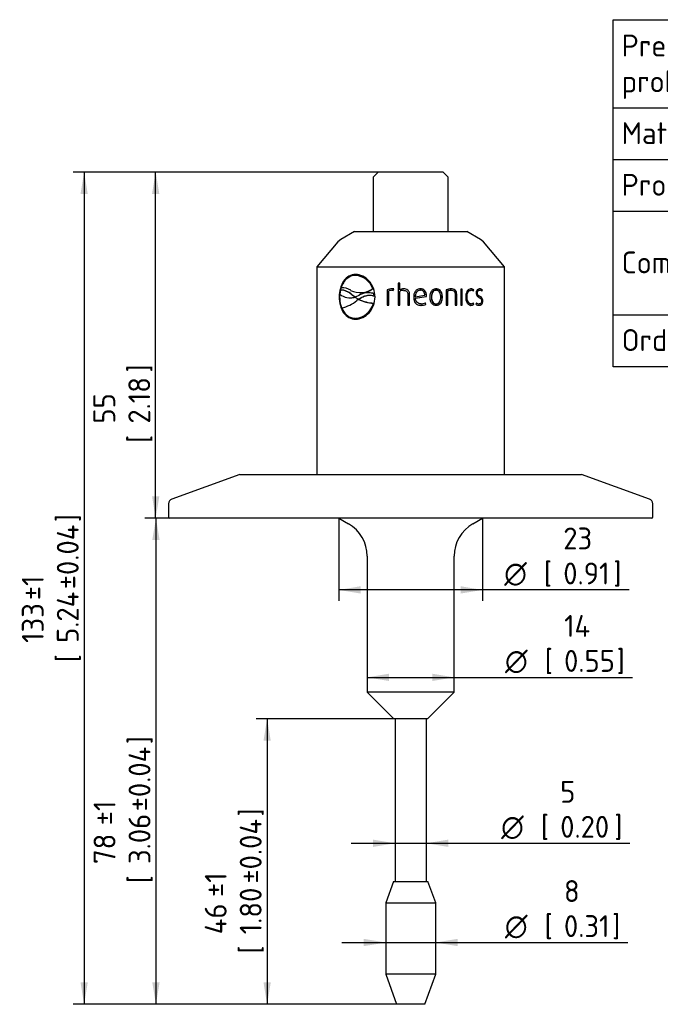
# Model space of a CAD drawing. Header units: millimetres. Extents: x 0 to 296, y -88 to 206.
# Tile 3 of 4: x 91 to 194, y 48 to 206. Entities that reach past the tile are written whole.
import ezdxf
from ezdxf.enums import TextEntityAlignment as Align

# ---------------------------------------------------------------- set-up
doc = ezdxf.new("R2010")
doc.units = ezdxf.units.MM
doc.layers.add('Default', color=7, linetype='Continuous')
doc.layers.add('SRV-HS-X3-25T', color=7, linetype='Continuous')
doc.styles.add('SEACAD_Solid_Edge_ISO', font='seiso.ttf')
doc.styles.add('SEACAD_Solid_Edge_ISO1_Symbols', font='semeci1.ttf')
doc.dimstyles.new('Rheonics_Publish', dxfattribs={"dimtxt": 3.5, "dimasz": 3.5, "dimexe": 1.75, "dimexo": 0, "dimgap": 0.875, "dimtad": 1, "dimdec": 0, "dimdsep": 46, "dimtxsty": 'SEACAD_Solid_Edge_ISO', "dimblk1": '_SE_FILLED', "dimblk2": '_SE_FILLED', "dimsah": 1, "dimcen": 1.75, "dimazin": 0, "dimtfac": 0.5, "dimtdec": 3, "dimtmove": 0, "dimatfit": 3, "dimfxl": 1, "dimarcsym": 0})

# ---------------------------------------------------------------- blocks, each defined once
blk = doc.blocks.new('SE')
at = {"layer": 'Default', "color": 7, "linetype": 'Continuous'}
for p, q in [((241.54, 205.6), (241.54, 191.52)), ((186.22, 191.52), (293.6, 191.52)), ((241.54, 191.52), (241.54, 183.25)), ((186.22, 183.25), (293.6, 183.25)), ((241.54, 183.25), (241.54, 174.97)), ((186.22, 174.97), (293.6, 174.97)), ((241.54, 174.97), (241.54, 166.69)), ((241.54, 166.69), (293.6, 166.69)), ((241.54, 166.69), (241.54, 158.41)), ((186.22, 158.41), (293.6, 158.41)), ((241.54, 158.41), (241.54, 150.06))]:
    blk.add_line(p, q, dxfattribs=at)
blk.add_lwpolyline([(186.22, 150.06), (186.22, 205.6), (293.6, 205.6), (293.6, 150.06), (186.22, 150.06)], dxfattribs=at)
at = {"layer": 'Default', "color": 7, "linetype": 'Continuous', "style": 'SEACAD_Solid_Edge_ISO'}
for s, p in [('Pressure-Rating of the sensor', (187.57, 203.22)), ('As specified in order', (242.81, 203.22)), ('probe', (187.57, 197.49)), ('confirmation', (242.81, 197.49)), ('Material', (187.57, 189.21)), ('316L', (242.81, 189.21)), ('Tri-Clamp 2.5"', (242.81, 180.94)), ('Process connection', (187.57, 180.94)), ('ISO1127 DN50', (242.81, 172.66)), ('Compatible with', (187.57, 168.52)), ('ASME-BPE 2 1/2"', (242.81, 164.38)), ('Order Code', (187.57, 156.1)), ('SRV-HS-X3-25T', (242.81, 156.1))]:
    blk.add_text(s, height=3.5, dxfattribs=at).set_placement(p, align=Align.TOP_LEFT)
blk = doc.blocks.new('SE1')
at = {"layer": 'SRV-HS-X3-25T', "color": 7, "linetype": 'Continuous'}
for p, q in [((148.61, 181.22), (147.81, 180.42)), ((159.01, 181.22), (148.61, 181.22)), ((159.81, 180.42), (159.01, 181.22)), ((147.81, 180.42), (147.81, 171.72)), ((159.81, 171.72), (159.81, 180.42)), ((144.81, 171.72), (142.63, 170.46)), ((144.81, 171.72), (162.81, 171.72)), ((164.99, 170.46), (162.81, 171.72)), ((142.63, 170.46), (142.16, 170.07)), ((165.45, 170.07), (164.99, 170.46)), ((142.16, 170.07), (138.81, 166.07)), ((168.81, 166.07), (165.45, 170.07)), ((138.81, 166.07), (168.81, 166.07)), ((138.81, 166.07), (138.81, 132.86)), ((168.81, 132.86), (168.81, 166.07)), ((144.93, 164.69), (144.88, 164.69)), ((145.04, 164.69), (144.99, 164.69)), ((142.58, 162.32), (142.48, 161.69)), ((142.8, 162.34), (142.74, 162.34)), ((147.78, 162.57), (147.73, 162.57)), ((150.05, 162.37), (150.03, 162.37)), ((150.03, 162.37), (150.03, 159.95)), ((150.05, 162.37), (150.05, 159.95)), ((150.87, 162.31), (150.85, 162.31)), ((150.85, 162.31), (151.03, 162.3)), ((150.9, 162.55), (150.88, 162.55)), ((150.92, 162.31), (150.9, 162.31)), ((150.92, 162.31), (151.03, 162.3)), ((151.03, 162.3), (151.09, 162.53)), ((152.05, 163.45), (151.78, 163.45)), ((151.78, 163.45), (151.78, 159.95)), ((151.79, 163.45), (151.79, 159.95)), ((152.05, 162.38), (152.05, 163.45)), ((152.06, 162.38), (152.05, 162.38)), ((152.66, 162.3), (152.65, 162.3)), ((152.7, 162.54), (152.69, 162.54)), ((155.35, 162.32), (155.36, 162.32)), ((157.86, 162.31), (157.89, 162.31)), ((159.49, 162.37), (159.49, 159.95)), ((160.27, 162.31), (160.31, 162.31)), ((162.07, 162.5), (161.83, 162.5)), ((161.83, 162.5), (161.83, 159.95)), ((162.01, 159.95), (162.01, 162.5)), ((162.07, 159.95), (162.07, 162.5)), ((163.41, 162.31), (163.48, 162.31)), ((163.79, 162.2), (163.85, 162.37)), ((163.84, 162.16), (163.92, 162.37)), ((163.85, 162.37), (163.92, 162.37)), ((164.79, 162.32), (164.87, 162.32)), ((165.16, 162.21), (165.22, 162.37)), ((165.22, 162.37), (165.29, 162.37)), ((165.22, 162.16), (165.29, 162.37)), ((142.44, 161.26), (142.37, 161.26)), ((144.19, 161.11), (144.24, 161.11)), ((144.57, 161.49), (144.52, 161.49)), ((144.84, 161.25), (144.52, 161.49)), ((144.89, 161.25), (144.57, 161.49)), ((144.89, 161.25), (144.84, 161.25)), ((144.92, 161.24), (144.84, 161.25)), ((144.85, 161.22), (144.88, 161.22)), ((144.88, 161.22), (145.45, 160.88)), ((144.93, 161.25), (144.89, 161.25)), ((145.52, 161.49), (144.92, 161.24)), ((145.43, 160.86), (145.18, 160.67)), ((145.48, 160.87), (145.43, 160.86)), ((145.47, 160.86), (145.43, 160.86)), ((145.49, 160.88), (145.45, 160.88)), ((145.52, 160.87), (145.47, 160.86)), ((145.52, 160.87), (145.48, 160.87)), ((145.79, 161.93), (145.84, 161.93)), ((147.01, 161.91), (146.96, 161.91)), ((147.98, 161.76), (147.93, 161.76)), ((147.97, 161.37), (147.93, 161.76)), ((148.01, 161.37), (147.97, 161.37)), ((148.01, 161.37), (147.98, 161.76)), ((150.3, 159.95), (150.3, 162.21)), ((152.05, 159.95), (152.05, 162.14)), ((153.36, 161.69), (153.36, 161.69)), ((153.36, 161.69), (153.36, 159.95)), ((153.36, 161.69), (153.36, 159.95)), ((153.64, 159.95), (153.64, 161.71)), ((154.54, 161.29), (156.07, 161.51)), ((154.54, 161.29), (154.54, 161.29)), ((154.55, 161.08), (156.31, 161.34)), ((154.55, 161.08), (156.33, 161.34)), ((154.55, 161.08), (154.55, 161.08)), ((156.31, 161.34), (156.32, 161.49)), ((156.31, 161.34), (156.33, 161.34)), ((156.32, 161.49), (156.33, 161.49)), ((156.33, 161.34), (156.33, 161.49)), ((157.12, 161.23), (157.14, 161.23)), ((158.85, 161.23), (158.89, 161.23)), ((159.71, 159.95), (159.71, 162.21)), ((159.71, 162.21), (159.75, 162.21)), ((159.75, 159.95), (159.75, 162.21)), ((160.93, 161.69), (160.93, 159.95)), ((161.12, 159.95), (161.12, 161.71)), ((161.12, 161.71), (161.17, 161.71)), ((161.17, 159.95), (161.17, 161.71)), ((162.78, 161.23), (162.84, 161.23)), ((164.42, 161.89), (164.49, 161.89)), ((147.88, 160.26), (147.84, 160.26)), ((150.03, 159.95), (150.3, 159.95)), ((151.78, 159.95), (152.05, 159.95)), ((153.36, 159.95), (153.64, 159.95)), ((155.46, 159.91), (155.47, 159.91)), ((155.47, 160.14), (155.48, 160.14)), ((156.24, 160.08), (156.14, 160.3)), ((156.25, 160.08), (156.16, 160.3)), ((156.24, 160.08), (156.25, 160.08)), ((157.86, 160.14), (157.89, 160.14)), ((159.49, 159.95), (159.75, 159.95)), ((160.93, 159.95), (161.17, 159.95)), ((161.83, 159.95), (162.07, 159.95)), ((163.41, 160.15), (163.48, 160.15)), ((163.85, 160.08), (163.79, 160.26)), ((163.92, 160.08), (163.84, 160.29)), ((163.85, 160.08), (163.92, 160.08)), ((164.32, 160.3), (164.24, 160.08)), ((164.68, 160.14), (164.75, 160.14)), ((165.28, 160.6), (165.35, 160.6)), ((145.08, 157.83), (145.13, 157.83)), ((126.46, 132.86), (115.58, 128.9)), ((126.46, 132.86), (181.15, 132.86)), ((192.03, 128.9), (181.15, 132.86)), ((115.06, 128.15), (115.06, 126.06)), ((192.56, 126.06), (192.56, 128.15)), ((192.36, 125.86), (115.26, 125.86)), ((142.31, 125.86), (143.86, 124.97)), ((163.76, 124.97), (165.3, 125.86)), ((146.86, 119.77), (146.86, 98.02)), ((160.76, 98.02), (160.76, 119.77)), ((160.76, 98.02), (146.86, 98.02)), ((146.86, 98.02), (151.11, 93.77)), ((156.51, 93.77), (160.76, 98.02)), ((156.51, 93.77), (151.11, 93.77)), ((151.3, 93.77), (151.3, 67.76)), ((156.32, 67.76), (156.32, 93.77)), ((151.06, 67.76), (149.81, 64.33)), ((151.06, 67.76), (156.56, 67.76)), ((157.81, 64.33), (156.56, 67.76)), ((149.81, 64.33), (157.81, 64.33)), ((149.81, 64.33), (149.81, 52.9)), ((157.81, 52.9), (157.81, 64.33)), ((157.81, 52.9), (149.81, 52.9)), ((149.81, 52.9), (151.56, 48.09)), ((156.06, 48.09), (157.81, 52.9)), ((156.06, 48.09), (151.56, 48.09))]:
    blk.add_line(p, q, dxfattribs=at)
for centre, radius, start, end in [((144.78, 161.58), 3.11, 18.4999, 86.1176), ((144.83, 161.58), 3.11, 18.5075, 86.1059), ((142.85, 160.28), 2.44, 56.2991, 93.9325), ((145.75, 165.32), 3.39, 242.8184, 305.6787), ((145.8, 165.33), 3.39, 270.5575, 305.6844), ((150.86, 160.45), 2.1, 89.5326, 113.5431), ((150.88, 160.47), 2.07, 89.5341, 113.6923), ((150.83, 160.83), 1.48, 89.2309, 111.0846), ((150.96, 161.93), 0.619, 76.7264, 96.9955), ((152.72, 161.11), 1.43, 91.1175, 117.8808), ((152.67, 161.08), 1.23, 90.6654, 120.0613), ((152.73, 161.13), 1.41, 91.1347, 118.0499), ((160.31, 160.52), 2.02, 90.0786, 113.9903), ((160.25, 160.84), 1.48, 89.4045, 111.6178), ((160.29, 160.82), 1.49, 89.4049, 111.4803), ((163.39, 161.86), 0.684, 48.1182, 89.5731), ((163.46, 161.85), 0.691, 48.3393, 89.6093), ((163.47, 161.75), 0.558, 47.5106, 88.9653), ((164.78, 161.9), 0.642, 46.6903, 89.936), ((164.85, 161.9), 0.648, 46.9151, 89.9737), ((164.85, 161.79), 0.534, 45.0444, 88.0475), ((144.1, 163.64), 2.53, 230.4463, 287.3081), ((141.62, 164.94), 5.56, 282.1927, 309.8702), ((144.15, 163.63), 2.53, 272.0178, 287.3294), ((148.08, 166.17), 5.92, 243.7976, 267.6141), ((147.02, 158.98), 2.93, 71.8329, 120.8843), ((148.13, 166.17), 5.91, 243.7927, 267.6195), ((147.07, 158.98), 2.93, 71.8329, 91.1602), ((144.76, 160.98), 3.16, 274.2135, 346.9345), ((144.8, 160.99), 3.17, 275.9833, 346.8342), ((155.49, 161.58), 1.68, 268.8191, 296.4176), ((155.5, 161.6), 1.7, 268.8208, 296.253), ((155.49, 161.61), 1.47, 269.4308, 297.0026), ((163.4, 160.58), 0.673, 270.0679, 312.2409), ((163.45, 160.6), 0.697, 270.3792, 311.4693), ((163.47, 160.7), 0.557, 270.9876, 312.5425), ((164.77, 160.8), 0.889, 233.4447, 268.7134), ((164.72, 160.91), 0.773, 237.3661, 266.4954), ((164.8, 160.92), 0.782, 232.4563, 266.5347), ((115.86, 128.15), 0.8, 110, 180), ((191.76, 128.15), 0.8, 0, 70), ((115.26, 126.06), 0.2, 180, 270), ((192.36, 126.06), 0.2, 270, 0), ((140.86, 119.77), 6, 0, 60), ((166.76, 119.77), 6, 120, 180)]:
    blk.add_arc(centre, radius, start, end, dxfattribs=at)
for points, knots in [([(144.99, 164.84), (144.61, 164.83), (144.24, 164.75), (143.59, 164.39), (143.31, 164.12), (142.85, 163.46), (142.67, 163.06), (142.43, 162.19), (142.38, 161.73), (142.37, 161.26)], [0, 0, 0, 0, 0.25, 0.25, 0.5, 0.5, 0.75, 0.75, 1, 1, 1, 1]), ([(145.05, 164.84), (144.67, 164.83), (144.3, 164.74), (143.65, 164.38), (143.37, 164.11), (142.91, 163.45), (142.74, 163.06), (142.5, 162.19), (142.45, 161.73), (142.44, 161.26)], [0, 0, 0, 0, 0.25, 0.25, 0.5, 0.5, 0.75, 0.75, 1, 1, 1, 1]), ([(144.99, 164.69), (144.92, 164.69), (144.86, 164.69), (144.73, 164.68), (144.66, 164.67), (144.48, 164.63), (144.35, 164.6), (144.11, 164.51), (144, 164.45), (143.78, 164.32), (143.67, 164.24), (143.37, 163.98), (143.2, 163.77), (142.97, 163.4), (142.91, 163.28), (142.81, 163.07), (142.79, 163), (142.73, 162.86), (142.71, 162.79), (142.68, 162.71)], [0, 0, 0, 0, 0.0625, 0.0625, 0.125, 0.125, 0.25, 0.25, 0.375, 0.375, 0.5, 0.5, 0.75, 0.75, 0.875, 0.875, 0.9375, 0.9375, 1, 1, 1, 1]), ([(148.11, 161.26), (148.1, 161.73), (148.02, 162.2), (147.69, 163.07), (147.45, 163.46), (146.85, 164.13), (146.5, 164.39), (145.76, 164.75), (145.37, 164.83), (144.99, 164.84)], [0, 0, 0, 0, 0.25, 0.25, 0.5, 0.5, 0.75, 0.75, 1, 1, 1, 1]), ([(144.52, 161.49), (144.44, 161.56), (144.37, 161.62), (144.21, 161.74), (144.13, 161.8), (143.89, 161.97), (143.72, 162.07), (143.4, 162.22), (143.23, 162.28), (142.98, 162.33), (142.9, 162.34), (142.74, 162.34), (142.66, 162.33), (142.58, 162.32)], [0, 0, 0, 0, 0.125, 0.125, 0.25, 0.25, 0.5, 0.5, 0.75, 0.75, 0.875, 0.875, 1, 1, 1, 1]), ([(144.57, 161.49), (144.49, 161.56), (144.41, 161.62), (144.26, 161.75), (144.18, 161.8), (143.94, 161.97), (143.77, 162.07), (143.45, 162.22), (143.28, 162.28), (143.04, 162.33), (142.95, 162.34), (142.84, 162.34), (142.82, 162.34), (142.79, 162.34)], [0, 0, 0, 0, 0.125, 0.125, 0.25, 0.25, 0.5, 0.5, 0.75, 0.75, 0.875, 0.875, 0.914406, 0.914406, 0.914406, 0.914406]), ([(152.65, 162.3), (152.74, 162.3), (152.83, 162.3), (153, 162.25), (153.09, 162.22), (153.23, 162.11), (153.28, 162.04), (153.35, 161.87), (153.36, 161.78), (153.36, 161.69)], [0, 0, 0, 0, 0.25, 0.25, 0.5, 0.5, 0.75, 0.75, 1, 1, 1, 1]), ([(152.66, 162.3), (152.75, 162.3), (152.84, 162.3), (153.01, 162.25), (153.09, 162.22), (153.23, 162.11), (153.29, 162.03), (153.35, 161.87), (153.36, 161.78), (153.36, 161.69)], [0, 0, 0, 0, 0.25, 0.25, 0.5, 0.5, 0.75, 0.75, 1, 1, 1, 1]), ([(153.64, 161.71), (153.64, 161.77), (153.64, 161.83), (153.61, 161.94), (153.6, 162), (153.55, 162.11), (153.52, 162.16), (153.45, 162.26), (153.41, 162.3), (153.27, 162.42), (153.16, 162.47), (152.93, 162.53), (152.81, 162.54), (152.69, 162.54)], [0, 0, 0, 0, 0.125, 0.125, 0.25, 0.25, 0.375, 0.375, 0.5, 0.5, 0.75, 0.75, 1, 1, 1, 1]), ([(155.36, 162.55), (155.28, 162.54), (155.2, 162.54), (155.04, 162.5), (154.97, 162.48), (154.76, 162.37), (154.63, 162.26), (154.45, 162), (154.38, 161.85), (154.32, 161.63), (154.31, 161.55), (154.29, 161.39), (154.29, 161.31), (154.29, 161.23)], [0, 0, 0, 0, 0.125, 0.125, 0.25, 0.25, 0.5, 0.5, 0.75, 0.75, 0.875, 0.875, 1, 1, 1, 1]), ([(155.36, 162.32), (155.24, 162.32), (155.11, 162.29), (154.9, 162.18), (154.8, 162.09), (154.66, 161.89), (154.62, 161.77), (154.56, 161.53), (154.55, 161.41), (154.54, 161.29)], [0, 0, 0, 0, 0.25, 0.25, 0.5, 0.5, 0.75, 0.75, 1, 1, 1, 1]), ([(155.35, 162.32), (155.23, 162.32), (155.1, 162.29), (154.89, 162.18), (154.79, 162.09), (154.66, 161.89), (154.61, 161.77), (154.55, 161.53), (154.54, 161.41), (154.54, 161.29)], [0, 0, 0, 0, 0.25, 0.25, 0.5, 0.5, 0.75, 0.75, 1, 1, 1, 1]), ([(156.32, 161.49), (156.31, 161.56), (156.31, 161.63), (156.29, 161.76), (156.28, 161.83), (156.22, 162.02), (156.16, 162.15), (155.99, 162.35), (155.87, 162.43), (155.68, 162.5), (155.62, 162.52), (155.49, 162.54), (155.42, 162.54), (155.35, 162.55)], [0, 0, 0, 0, 0.125, 0.125, 0.25, 0.25, 0.5, 0.5, 0.75, 0.75, 0.875, 0.875, 1, 1, 1, 1]), ([(156.33, 161.49), (156.33, 161.56), (156.33, 161.63), (156.31, 161.76), (156.3, 161.83), (156.24, 162.02), (156.18, 162.15), (156, 162.35), (155.88, 162.43), (155.69, 162.5), (155.63, 162.52), (155.5, 162.54), (155.43, 162.54), (155.36, 162.55)], [0, 0, 0, 0, 0.125, 0.125, 0.25, 0.25, 0.5, 0.5, 0.75, 0.75, 0.875, 0.875, 1, 1, 1, 1]), ([(156.07, 161.51), (156.06, 161.61), (156.05, 161.72), (156, 161.91), (155.96, 162.01), (155.84, 162.17), (155.75, 162.23), (155.56, 162.31), (155.46, 162.32), (155.36, 162.32)], [0, 0, 0, 0, 0.25, 0.25, 0.5, 0.5, 0.75, 0.75, 1, 1, 1, 1]), ([(157.89, 162.55), (157.81, 162.54), (157.74, 162.54), (157.59, 162.5), (157.51, 162.48), (157.31, 162.37), (157.19, 162.26), (157.02, 162), (156.96, 161.85), (156.9, 161.62), (156.89, 161.54), (156.87, 161.39), (156.87, 161.31), (156.87, 161.23)], [0, 0, 0, 0, 0.125, 0.125, 0.25, 0.25, 0.5, 0.5, 0.75, 0.75, 0.875, 0.875, 1, 1, 1, 1]), ([(157.86, 162.31), (157.8, 162.31), (157.74, 162.31), (157.62, 162.28), (157.57, 162.25), (157.41, 162.16), (157.33, 162.06), (157.21, 161.84), (157.18, 161.72), (157.13, 161.48), (157.12, 161.35), (157.12, 161.23)], [0, 0, 0, 0, 0.125, 0.125, 0.25, 0.25, 0.5, 0.5, 0.75, 0.75, 1, 1, 1, 1]), ([(157.89, 162.31), (157.83, 162.31), (157.77, 162.31), (157.65, 162.28), (157.59, 162.25), (157.44, 162.16), (157.35, 162.06), (157.24, 161.84), (157.2, 161.72), (157.15, 161.48), (157.14, 161.35), (157.14, 161.23)], [0, 0, 0, 0, 0.125, 0.125, 0.25, 0.25, 0.5, 0.5, 0.75, 0.75, 1, 1, 1, 1]), ([(158.85, 161.23), (158.85, 161.31), (158.85, 161.39), (158.83, 161.54), (158.82, 161.62), (158.79, 161.77), (158.76, 161.85), (158.71, 161.99), (158.67, 162.06), (158.59, 162.19), (158.54, 162.25), (158.43, 162.36), (158.37, 162.41), (158.23, 162.48), (158.16, 162.5), (158.01, 162.54), (157.94, 162.54), (157.86, 162.55)], [0, 0, 0, 0, 0.125, 0.125, 0.25, 0.25, 0.375, 0.375, 0.5, 0.5, 0.625, 0.625, 0.75, 0.75, 0.875, 0.875, 1, 1, 1, 1]), ([(158.89, 161.23), (158.89, 161.31), (158.88, 161.39), (158.87, 161.54), (158.85, 161.62), (158.82, 161.77), (158.8, 161.85), (158.74, 161.99), (158.7, 162.06), (158.62, 162.2), (158.57, 162.26), (158.46, 162.36), (158.4, 162.41), (158.26, 162.48), (158.19, 162.5), (158.04, 162.54), (157.97, 162.54), (157.89, 162.55)], [0, 0, 0, 0, 0.125, 0.125, 0.25, 0.25, 0.375, 0.375, 0.5, 0.5, 0.625, 0.625, 0.75, 0.75, 0.875, 0.875, 1, 1, 1, 1]), ([(158.62, 161.23), (158.62, 161.35), (158.61, 161.48), (158.57, 161.72), (158.53, 161.84), (158.42, 162.06), (158.34, 162.16), (158.18, 162.25), (158.13, 162.28), (158.01, 162.31), (157.95, 162.31), (157.89, 162.31)], [0, 0, 0, 0, 0.25, 0.25, 0.5, 0.5, 0.75, 0.75, 0.875, 0.875, 1, 1, 1, 1]), ([(161.12, 161.71), (161.12, 161.77), (161.12, 161.83), (161.1, 161.95), (161.09, 162.01), (161.05, 162.12), (161.02, 162.17), (160.96, 162.27), (160.92, 162.31), (160.79, 162.42), (160.69, 162.47), (160.49, 162.53), (160.38, 162.54), (160.27, 162.55)], [0, 0, 0, 0, 0.125, 0.125, 0.25, 0.25, 0.375, 0.375, 0.5, 0.5, 0.75, 0.75, 1, 1, 1, 1]), ([(161.17, 161.71), (161.17, 161.77), (161.17, 161.83), (161.15, 161.95), (161.14, 162.01), (161.1, 162.12), (161.07, 162.17), (161, 162.27), (160.97, 162.31), (160.84, 162.43), (160.74, 162.47), (160.53, 162.53), (160.42, 162.54), (160.31, 162.55)], [0, 0, 0, 0, 0.125, 0.125, 0.25, 0.25, 0.375, 0.375, 0.5, 0.5, 0.75, 0.75, 1, 1, 1, 1]), ([(160.31, 162.31), (160.39, 162.31), (160.47, 162.31), (160.62, 162.26), (160.69, 162.22), (160.81, 162.11), (160.86, 162.03), (160.92, 161.87), (160.93, 161.78), (160.93, 161.69)], [0, 0, 0, 0, 0.25, 0.25, 0.5, 0.5, 0.75, 0.75, 1, 1, 1, 1]), ([(163.46, 162.55), (163.34, 162.54), (163.22, 162.51), (162.99, 162.37), (162.89, 162.26), (162.74, 162), (162.69, 161.85), (162.65, 161.62), (162.63, 161.55), (162.62, 161.39), (162.62, 161.31), (162.62, 161.23)], [0, 0, 0, 0, 0.25, 0.25, 0.5, 0.5, 0.75, 0.75, 0.875, 0.875, 1, 1, 1, 1]), ([(162.78, 161.23), (162.79, 161.35), (162.79, 161.48), (162.83, 161.73), (162.87, 161.85), (162.97, 162.06), (163.05, 162.15), (163.17, 162.25), (163.22, 162.27), (163.31, 162.3), (163.36, 162.31), (163.41, 162.31)], [0, 0, 0, 0, 0.25, 0.25, 0.5, 0.5, 0.75, 0.75, 0.875, 0.875, 1, 1, 1, 1]), ([(162.84, 161.23), (162.85, 161.35), (162.85, 161.48), (162.9, 161.73), (162.93, 161.85), (163.01, 162.01), (163.04, 162.06), (163.11, 162.15), (163.15, 162.19), (163.24, 162.25), (163.28, 162.27), (163.38, 162.3), (163.43, 162.31), (163.48, 162.31)], [0, 0, 0, 0, 0.25, 0.25, 0.5, 0.5, 0.625, 0.625, 0.75, 0.75, 0.875, 0.875, 1, 1, 1, 1]), ([(164.85, 162.55), (164.79, 162.54), (164.72, 162.54), (164.59, 162.49), (164.53, 162.45), (164.42, 162.33), (164.37, 162.26), (164.32, 162.13), (164.31, 162.08), (164.29, 161.99), (164.29, 161.94), (164.29, 161.89)], [0, 0, 0, 0, 0.25, 0.25, 0.5, 0.5, 0.75, 0.75, 0.875, 0.875, 1, 1, 1, 1]), ([(164.42, 161.89), (164.42, 161.95), (164.43, 162.02), (164.47, 162.13), (164.5, 162.18), (164.58, 162.25), (164.62, 162.28), (164.7, 162.31), (164.75, 162.32), (164.79, 162.32)], [0, 0, 0, 0, 0.25, 0.25, 0.5, 0.5, 0.75, 0.75, 1, 1, 1, 1]), ([(164.49, 161.89), (164.49, 161.95), (164.5, 162.02), (164.55, 162.13), (164.58, 162.18), (164.65, 162.25), (164.69, 162.28), (164.78, 162.31), (164.82, 162.32), (164.87, 162.32)], [0, 0, 0, 0, 0.25, 0.25, 0.5, 0.5, 0.75, 0.75, 1, 1, 1, 1]), ([(142.37, 161.26), (142.38, 160.78), (142.43, 160.31), (142.67, 159.45), (142.84, 159.05), (143.31, 158.39), (143.59, 158.13), (144.24, 157.77), (144.61, 157.69), (144.99, 157.67)], [0, 0, 0, 0, 0.25, 0.25, 0.5, 0.5, 0.75, 0.75, 1, 1, 1, 1]), ([(142.44, 161.26), (142.45, 160.79), (142.5, 160.31), (142.74, 159.45), (142.92, 159.06), (143.37, 158.4), (143.66, 158.13), (144.3, 157.77), (144.67, 157.69), (145.05, 157.67)], [0, 0, 0, 0, 0.25, 0.25, 0.5, 0.5, 0.75, 0.75, 1, 1, 1, 1]), ([(144.99, 157.67), (145.37, 157.69), (145.77, 157.77), (146.5, 158.13), (146.86, 158.39), (147.45, 159.05), (147.69, 159.45), (148.02, 160.32), (148.1, 160.79), (148.11, 161.26)], [0, 0, 0, 0, 0.25, 0.25, 0.5, 0.5, 0.75, 0.75, 1, 1, 1, 1]), ([(145.45, 160.88), (145.54, 160.94), (145.63, 161), (145.82, 161.12), (145.91, 161.17), (146.21, 161.32), (146.42, 161.4), (146.74, 161.48), (146.85, 161.5), (147.07, 161.52), (147.18, 161.53), (147.41, 161.52), (147.52, 161.5), (147.69, 161.47), (147.75, 161.45), (147.86, 161.42), (147.91, 161.39), (147.97, 161.37)], [0, 0, 0, 0, 0.125, 0.125, 0.25, 0.25, 0.5, 0.5, 0.625, 0.625, 0.75, 0.75, 0.875, 0.875, 0.9375, 0.9375, 1, 1, 1, 1]), ([(145.49, 160.88), (145.59, 160.94), (145.68, 161), (145.87, 161.12), (145.96, 161.17), (146.26, 161.32), (146.47, 161.4), (146.79, 161.48), (146.89, 161.5), (147.06, 161.52), (147.11, 161.52), (147.16, 161.52)], [0, 0, 0, 0, 0.125, 0.125, 0.25, 0.25, 0.5, 0.5, 0.625, 0.625, 0.6840634, 0.6840634, 0.6840634, 0.6840634]), ([(154.29, 161.23), (154.29, 161.14), (154.29, 161.06), (154.31, 160.89), (154.33, 160.81), (154.39, 160.57), (154.46, 160.41), (154.68, 160.15), (154.82, 160.05), (155.05, 159.96), (155.13, 159.94), (155.3, 159.91), (155.38, 159.91), (155.47, 159.91)], [0, 0, 0, 0, 0.125, 0.125, 0.25, 0.25, 0.5, 0.5, 0.75, 0.75, 0.875, 0.875, 1, 1, 1, 1]), ([(155.47, 160.14), (155.34, 160.14), (155.22, 160.16), (154.99, 160.24), (154.88, 160.31), (154.72, 160.49), (154.66, 160.6), (154.6, 160.77), (154.58, 160.83), (154.56, 160.95), (154.55, 161.02), (154.55, 161.08)], [0, 0, 0, 0, 0.25, 0.25, 0.5, 0.5, 0.75, 0.75, 0.875, 0.875, 1, 1, 1, 1]), ([(155.48, 160.14), (155.35, 160.14), (155.23, 160.16), (155, 160.24), (154.89, 160.31), (154.72, 160.49), (154.66, 160.6), (154.6, 160.77), (154.59, 160.83), (154.57, 160.95), (154.56, 161.02), (154.55, 161.08)], [0, 0, 0, 0, 0.25, 0.25, 0.5, 0.5, 0.75, 0.75, 0.875, 0.875, 1, 1, 1, 1]), ([(156.87, 161.23), (156.87, 161.15), (156.87, 161.07), (156.89, 160.91), (156.9, 160.83), (156.94, 160.68), (156.96, 160.61), (157.02, 160.46), (157.06, 160.39), (157.15, 160.26), (157.2, 160.2), (157.31, 160.09), (157.37, 160.05), (157.51, 159.97), (157.59, 159.95), (157.73, 159.91), (157.81, 159.91), (157.89, 159.91)], [0, 0, 0, 0, 0.125, 0.125, 0.25, 0.25, 0.375, 0.375, 0.5, 0.5, 0.625, 0.625, 0.75, 0.75, 0.875, 0.875, 1, 1, 1, 1]), ([(157.12, 161.23), (157.12, 161.1), (157.13, 160.98), (157.18, 160.74), (157.21, 160.62), (157.33, 160.4), (157.41, 160.3), (157.57, 160.2), (157.62, 160.18), (157.74, 160.15), (157.8, 160.14), (157.86, 160.14)], [0, 0, 0, 0, 0.25, 0.25, 0.5, 0.5, 0.75, 0.75, 0.875, 0.875, 1, 1, 1, 1]), ([(157.14, 161.23), (157.14, 161.1), (157.15, 160.98), (157.2, 160.74), (157.24, 160.62), (157.35, 160.4), (157.44, 160.3), (157.59, 160.2), (157.65, 160.18), (157.77, 160.15), (157.83, 160.14), (157.89, 160.14)], [0, 0, 0, 0, 0.25, 0.25, 0.5, 0.5, 0.75, 0.75, 0.875, 0.875, 1, 1, 1, 1]), ([(157.86, 159.91), (157.94, 159.91), (158.01, 159.91), (158.16, 159.95), (158.23, 159.97), (158.43, 160.08), (158.55, 160.2), (158.71, 160.46), (158.77, 160.61), (158.82, 160.84), (158.83, 160.91), (158.85, 161.07), (158.85, 161.15), (158.85, 161.23)], [0, 0, 0, 0, 0.125, 0.125, 0.25, 0.25, 0.5, 0.5, 0.75, 0.75, 0.875, 0.875, 1, 1, 1, 1]), ([(157.89, 160.14), (157.95, 160.14), (158.01, 160.15), (158.13, 160.18), (158.18, 160.2), (158.34, 160.3), (158.42, 160.4), (158.53, 160.61), (158.57, 160.73), (158.61, 160.98), (158.62, 161.1), (158.62, 161.23)], [0, 0, 0, 0, 0.125, 0.125, 0.25, 0.25, 0.5, 0.5, 0.75, 0.75, 1, 1, 1, 1]), ([(157.89, 159.91), (157.97, 159.91), (158.04, 159.91), (158.19, 159.95), (158.26, 159.97), (158.46, 160.08), (158.58, 160.19), (158.75, 160.46), (158.8, 160.61), (158.85, 160.83), (158.87, 160.91), (158.88, 161.07), (158.89, 161.15), (158.89, 161.23)], [0, 0, 0, 0, 0.125, 0.125, 0.25, 0.25, 0.5, 0.5, 0.75, 0.75, 0.875, 0.875, 1, 1, 1, 1]), ([(162.62, 161.23), (162.62, 161.15), (162.62, 161.07), (162.63, 160.91), (162.65, 160.83), (162.69, 160.6), (162.74, 160.45), (162.86, 160.26), (162.9, 160.2), (162.99, 160.09), (163.05, 160.05), (163.16, 159.98), (163.22, 159.95), (163.34, 159.92), (163.4, 159.91), (163.46, 159.91)], [0, 0, 0, 0, 0.125, 0.125, 0.25, 0.25, 0.5, 0.5, 0.625, 0.625, 0.75, 0.75, 0.875, 0.875, 1, 1, 1, 1]), ([(163.41, 160.15), (163.31, 160.15), (163.22, 160.18), (163.05, 160.31), (162.97, 160.4), (162.87, 160.61), (162.83, 160.73), (162.79, 160.98), (162.79, 161.1), (162.78, 161.23)], [0, 0, 0, 0, 0.25, 0.25, 0.5, 0.5, 0.75, 0.75, 1, 1, 1, 1]), ([(163.48, 160.15), (163.38, 160.15), (163.28, 160.18), (163.11, 160.3), (163.04, 160.4), (162.93, 160.61), (162.9, 160.73), (162.85, 160.98), (162.85, 161.1), (162.84, 161.23)], [0, 0, 0, 0, 0.25, 0.25, 0.5, 0.5, 0.75, 0.75, 1, 1, 1, 1]), ([(164.29, 161.89), (164.29, 161.8), (164.3, 161.7), (164.36, 161.54), (164.4, 161.46), (164.49, 161.34), (164.55, 161.3), (164.66, 161.22), (164.72, 161.19), (164.78, 161.15)], [0, 0, 0, 0, 0.25, 0.25, 0.5, 0.5, 0.75, 0.75, 1, 1, 1, 1]), ([(164.79, 161.37), (164.71, 161.41), (164.62, 161.46), (164.5, 161.58), (164.47, 161.63), (164.43, 161.75), (164.42, 161.82), (164.42, 161.89)], [0, 0, 0, 0, 0.5, 0.5, 0.75, 0.75, 1, 1, 1, 1]), ([(164.87, 161.37), (164.78, 161.41), (164.69, 161.46), (164.58, 161.58), (164.54, 161.63), (164.5, 161.75), (164.49, 161.82), (164.49, 161.89)], [0, 0, 0, 0, 0.5, 0.5, 0.75, 0.75, 1, 1, 1, 1]), ([(164.78, 161.15), (164.87, 161.1), (164.96, 161.05), (165.08, 160.93), (165.11, 160.88), (165.16, 160.75), (165.17, 160.68), (165.17, 160.61)], [0, 0, 0, 0, 0.5, 0.5, 0.75, 0.75, 1, 1, 1, 1]), ([(165.28, 160.6), (165.27, 160.7), (165.26, 160.8), (165.21, 160.97), (165.18, 161.05), (165.08, 161.17), (165.02, 161.22), (164.91, 161.3), (164.85, 161.33), (164.79, 161.37)], [0, 0, 0, 0, 0.25, 0.25, 0.5, 0.5, 0.75, 0.75, 1, 1, 1, 1]), ([(165.35, 160.6), (165.35, 160.7), (165.34, 160.8), (165.29, 160.97), (165.25, 161.05), (165.15, 161.17), (165.1, 161.22), (164.98, 161.3), (164.93, 161.33), (164.87, 161.37)], [0, 0, 0, 0, 0.25, 0.25, 0.5, 0.5, 0.75, 0.75, 1, 1, 1, 1]), ([(142.79, 159.51), (142.84, 159.38), (142.9, 159.25), (143.02, 159.02), (143.09, 158.91), (143.24, 158.71), (143.32, 158.61), (143.49, 158.43), (143.58, 158.35), (143.77, 158.2), (143.87, 158.14), (144.08, 158.02), (144.18, 157.98), (144.41, 157.9), (144.52, 157.87), (144.75, 157.83), (144.87, 157.83), (144.99, 157.82)], [0, 0, 0, 0, 0.125, 0.125, 0.25, 0.25, 0.375, 0.375, 0.5, 0.5, 0.625, 0.625, 0.75, 0.75, 0.875, 0.875, 1, 1, 1, 1]), ([(164.68, 159.91), (164.75, 159.91), (164.83, 159.92), (164.96, 159.96), (165.03, 160), (165.15, 160.12), (165.2, 160.2), (165.24, 160.34), (165.26, 160.39), (165.27, 160.5), (165.27, 160.55), (165.28, 160.6)], [0, 0, 0, 0, 0.25, 0.25, 0.5, 0.5, 0.75, 0.75, 0.875, 0.875, 1, 1, 1, 1]), ([(165.17, 160.61), (165.16, 160.54), (165.15, 160.46), (165.11, 160.34), (165.07, 160.28), (164.99, 160.2), (164.94, 160.18), (164.85, 160.14), (164.8, 160.14), (164.75, 160.14)], [0, 0, 0, 0, 0.25, 0.25, 0.5, 0.5, 0.75, 0.75, 1, 1, 1, 1]), ([(164.75, 159.91), (164.83, 159.91), (164.9, 159.92), (165.04, 159.96), (165.1, 160), (165.22, 160.12), (165.27, 160.2), (165.32, 160.34), (165.33, 160.39), (165.35, 160.5), (165.35, 160.55), (165.35, 160.6)], [0, 0, 0, 0, 0.25, 0.25, 0.5, 0.5, 0.75, 0.75, 0.875, 0.875, 1, 1, 1, 1])]:
    blk.add_open_spline(points, degree=3, knots=knots, dxfattribs=at)
blk.add_open_spline([(145.04, 164.69), (145, 164.69), (144.97, 164.69), (144.93, 164.69)], degree=3, dxfattribs=at)
blk = doc.blocks.new('DMBLK159')
at = {"layer": 'Default', "linetype": 'Continuous'}
for points in [[(150.36, 100.98), (146.86, 100.39), (150.36, 99.81)], [(157.26, 100.98), (157.26, 99.81), (160.76, 100.39)]]:
    blk.add_hatch(color=7, dxfattribs=at).paths.add_polyline_path(points)
at = {"layer": 'Default', "color": 7, "linetype": 'Continuous'}
blk.add_line((146.86, 100.39), (189.29, 100.39), dxfattribs=at)
for s, style, p in [('14', 'SEACAD_Solid_Edge_ISO', (178.36, 110.37)), ('O', 'SEACAD_Solid_Edge_ISO1_Symbols', (168.91, 104.77)), ('[', 'SEACAD_Solid_Edge_ISO', (175.26, 104.77)), ('0.55', 'SEACAD_Solid_Edge_ISO', (178.36, 104.77)), (']', 'SEACAD_Solid_Edge_ISO', (186.79, 104.77))]:
    blk.add_text(s, height=3.5, dxfattribs=dict(at, style=style)).set_placement(p, align=Align.TOP_LEFT)
blk = doc.blocks.new('_SE_FILLED')
at = {"color": 0}
blk.add_line((0, 0), (-1, 0), dxfattribs=at)
blk.add_solid([(0, 0), (-1, -0.1665), (-1, 0.1665), (0, 0)], dxfattribs=at)
blk = doc.blocks.new('DMBLK160')
at = {"layer": 'Default', "linetype": 'Continuous'}
for points in [[(112.41, 177.72), (113.58, 177.72), (112.99, 181.22)], [(112.41, 129.36), (112.99, 125.86), (113.58, 129.36)]]:
    blk.add_hatch(color=7, dxfattribs=at).paths.add_polyline_path(points)
at = {"layer": 'Default', "color": 7, "linetype": 'Continuous'}
for p, q in [((153.81, 181.22), (111.24, 181.22)), ((112.99, 125.86), (112.99, 181.22)), ((115.26, 125.86), (111.24, 125.86))]:
    blk.add_line(p, q, dxfattribs=at)
at = {"layer": 'Default', "color": 7, "linetype": 'Continuous', "style": 'SEACAD_Solid_Edge_ISO'}
for s, p in [(']', (108.62, 149.17)), ('2.18', (108.62, 140.98)), ('55', (103.02, 140.98)), ('[', (108.62, 137.88))]:
    blk.add_text(s, height=3.5, rotation=90, dxfattribs=at).set_placement(p, align=Align.TOP_LEFT)
blk = doc.blocks.new('DMBLK163')
at = {"layer": 'Default', "linetype": 'Continuous'}
for points in [[(100.96, 177.72), (102.12, 177.72), (101.54, 181.22)], [(100.96, 51.59), (101.54, 48.09), (102.12, 51.59)]]:
    blk.add_hatch(color=7, dxfattribs=at).paths.add_polyline_path(points)
at = {"layer": 'Default', "color": 7, "linetype": 'Continuous'}
for p, q in [((148.61, 181.22), (99.79, 181.22)), ((101.54, 181.22), (101.54, 48.09)), ((153.81, 48.09), (99.79, 48.09))]:
    blk.add_line(p, q, dxfattribs=at)
at = {"layer": 'Default', "color": 7, "linetype": 'Continuous', "style": 'SEACAD_Solid_Edge_ISO'}
for s, p in [('±0.04', (97.17, 114.49)), (']', (97.17, 125.23)), ('±1', (91.57, 112.74)), ('5.24', (97.17, 105.9)), ('133', (91.57, 105.9)), ('[', (97.17, 102.8))]:
    blk.add_text(s, height=3.5, rotation=90, dxfattribs=at).set_placement(p, align=Align.TOP_LEFT)
blk = doc.blocks.new('DMBLK164')
at = {"layer": 'Default', "linetype": 'Continuous'}
for points in [[(112.45, 122.36), (113.62, 122.36), (113.04, 125.86)], [(112.45, 51.59), (113.04, 48.09), (113.62, 51.59)]]:
    blk.add_hatch(color=7, dxfattribs=at).paths.add_polyline_path(points)
at = {"layer": 'Default', "color": 7, "linetype": 'Continuous'}
for p, q in [((115.26, 125.86), (111.29, 125.86)), ((113.04, 125.86), (113.04, 48.09)), ((153.81, 48.09), (111.29, 48.09))]:
    blk.add_line(p, q, dxfattribs=at)
at = {"layer": 'Default', "color": 7, "linetype": 'Continuous', "style": 'SEACAD_Solid_Edge_ISO'}
for s, p in [('±0.04', (108.66, 78.96)), (']', (108.66, 89.7)), ('±1', (103.06, 76.73)), ('3.06', (108.66, 70.53)), ('78', (103.06, 70.53)), ('[', (108.66, 67.43))]:
    blk.add_text(s, height=3.5, rotation=90, dxfattribs=at).set_placement(p, align=Align.TOP_LEFT)
blk = doc.blocks.new('DMBLK165')
at = {"layer": 'Default', "linetype": 'Continuous'}
for points in [[(146.31, 57.39), (149.81, 57.97), (146.31, 58.56)], [(161.31, 57.39), (161.31, 58.56), (157.81, 57.97)]]:
    blk.add_hatch(color=7, dxfattribs=at).paths.add_polyline_path(points)
at = {"layer": 'Default', "color": 7, "linetype": 'Continuous'}
blk.add_line((142.81, 57.97), (188.56, 57.97), dxfattribs=at)
for s, style, p in [('8', 'SEACAD_Solid_Edge_ISO', (178.34, 67.95)), ('O', 'SEACAD_Solid_Edge_ISO1_Symbols', (168.89, 62.35)), ('[', 'SEACAD_Solid_Edge_ISO', (175.24, 62.35)), ('0.31', 'SEACAD_Solid_Edge_ISO', (178.34, 62.35)), (']', 'SEACAD_Solid_Edge_ISO', (186.06, 62.35))]:
    blk.add_text(s, height=3.5, dxfattribs=dict(at, style=style)).set_placement(p, align=Align.TOP_LEFT)
blk = doc.blocks.new('DMBLK166')
at = {"layer": 'Default', "linetype": 'Continuous'}
for points in [[(130.25, 90.27), (131.41, 90.27), (130.83, 93.77)], [(130.25, 51.59), (130.83, 48.09), (131.41, 51.59)]]:
    blk.add_hatch(color=7, dxfattribs=at).paths.add_polyline_path(points)
at = {"layer": 'Default', "color": 7, "linetype": 'Continuous'}
for p, q in [((153.81, 93.77), (129.08, 93.77)), ((130.83, 93.77), (130.83, 48.09)), ((153.81, 48.09), (129.08, 48.09))]:
    blk.add_line(p, q, dxfattribs=at)
at = {"layer": 'Default', "color": 7, "linetype": 'Continuous', "style": 'SEACAD_Solid_Edge_ISO'}
for s, p in [('±0.04', (126.45, 67.4)), (']', (126.45, 78.14)), ('±1', (120.85, 65.25)), ('1.80', (126.45, 59.29)), ('46', (120.85, 59.29)), ('[', (126.45, 56.19))]:
    blk.add_text(s, height=3.5, rotation=90, dxfattribs=at).set_placement(p, align=Align.TOP_LEFT)
blk = doc.blocks.new('DMBLK167')
at = {"layer": 'Default', "linetype": 'Continuous'}
for points in [[(145.81, 113.8), (145.81, 114.97), (142.31, 114.38)], [(161.8, 113.8), (165.3, 114.38), (161.8, 114.97)]]:
    blk.add_hatch(color=7, dxfattribs=at).paths.add_polyline_path(points)
at = {"layer": 'Default', "color": 7, "linetype": 'Continuous'}
for p, q in [((142.31, 125.86), (142.31, 112.63)), ((165.3, 125.86), (165.3, 112.63)), ((188.76, 114.38), (142.31, 114.38))]:
    blk.add_line(p, q, dxfattribs=at)
for s, style, p in [('23', 'SEACAD_Solid_Edge_ISO', (178.23, 124.36)), ('O', 'SEACAD_Solid_Edge_ISO1_Symbols', (168.78, 118.76)), ('[', 'SEACAD_Solid_Edge_ISO', (175.12, 118.76)), ('0.91', 'SEACAD_Solid_Edge_ISO', (178.23, 118.76)), (']', 'SEACAD_Solid_Edge_ISO', (186.26, 118.76))]:
    blk.add_text(s, height=3.5, dxfattribs=dict(at, style=style)).set_placement(p, align=Align.TOP_LEFT)
blk = doc.blocks.new('DMBLK168')
at = {"layer": 'Default', "linetype": 'Continuous'}
for points in [[(147.8, 74.43), (147.8, 73.27), (151.3, 73.85)], [(159.82, 74.43), (156.32, 73.85), (159.82, 73.27)]]:
    blk.add_hatch(color=7, dxfattribs=at).paths.add_polyline_path(points)
at = {"layer": 'Default', "color": 7, "linetype": 'Continuous'}
blk.add_line((144.3, 73.85), (188.91, 73.85), dxfattribs=at)
for s, style, p in [('5', 'SEACAD_Solid_Edge_ISO', (177.74, 83.83)), ('O', 'SEACAD_Solid_Edge_ISO1_Symbols', (168.29, 78.23)), ('[', 'SEACAD_Solid_Edge_ISO', (174.64, 78.23)), ('0.20', 'SEACAD_Solid_Edge_ISO', (177.74, 78.23)), (']', 'SEACAD_Solid_Edge_ISO', (186.41, 78.23))]:
    blk.add_text(s, height=3.5, dxfattribs=dict(at, style=style)).set_placement(p, align=Align.TOP_LEFT)

msp = doc.modelspace()

# ---------------------------------------------------------------- block references
at = {"layer": 'Default'}
for name in ['SE', 'SE1']:
    msp.add_blockref(name, (0, 0), dxfattribs=at)

# ---------------------------------------------------------------- dimensions: what is measured, and where the dimension line sits
at = {"layer": 'Default', "color": 7, "linetype": 'Continuous'}
for base, p1, p2, angle, text, override, picture, middle, dimtype in [((101.54, 48.088), (159.006, 181.217), (153.806, 48.088), 90, '\\A1;<> ±1', {"dimpost": '\\X', "dimtdec": 2}, 'DMBLK163', (101.54, 114.652), 160), ((112.994, 181.217), (115.256, 125.86), (153.806, 181.217), 90, '\\A1;<>', {"dimpost": '\\X'}, 'DMBLK160', (112.994, 144.161), 160), ((113.037, 48.088), (115.256, 125.86), (153.806, 48.088), 90, '\\A1;<> ±1', {"dimpost": '\\X', "dimtdec": 2}, 'DMBLK164', (113.037, 79.2), 160), ((146.856, 100.393), (146.856, 98.017), (160.756, 98.017), 0, '\\A1;%%C <>', {"dimpost": '\\X'}, 'DMBLK159', (167.686, 100.393), 161), ((130.829, 93.767), (153.806, 93.767), (153.806, 48.088), 270, '\\A1;<> ±1', {"dimpost": '\\X', "dimtdec": 2}, 'DMBLK166', (130.829, 67.799), 161), ((151.296, 73.852), (151.296, 67.724), (156.315, 67.724), 0, '\\A1;%%C <> ', {"dimdec": 1, "dimpost": '\\X'}, 'DMBLK168', (167.067, 73.852), 161), ((149.806, 57.972), (149.806, 58.613), (157.806, 58.613), 0, '\\A1;%%C <>', {"dimpost": '\\X'}, 'DMBLK165', (167.669, 57.972), 161)]:
    dim = msp.add_linear_dim(base=base, p1=p1, p2=p2, angle=angle, text=text, dimstyle='Rheonics_Publish', override=override, dxfattribs=at)
    dim.commit()
    dim.dimension.update_dxf_attribs({"geometry": picture, "text_midpoint": middle, "dimtype": dimtype})
dim = msp.add_linear_dim(base=(142.31, 114.382), p1=(165.302, 125.86), p2=(142.31, 125.86), text='\\A1;%%C <>', dimstyle='Rheonics_Publish', override={"dimdec": 1, "dimpost": '\\X'}, dxfattribs=at)
dim.commit()
dim.dimension.update_dxf_attribs({"geometry": 'DMBLK167', "text_midpoint": (167.551, 114.382), "dimtype": 160})

doc.saveas('drawing.dxf')
